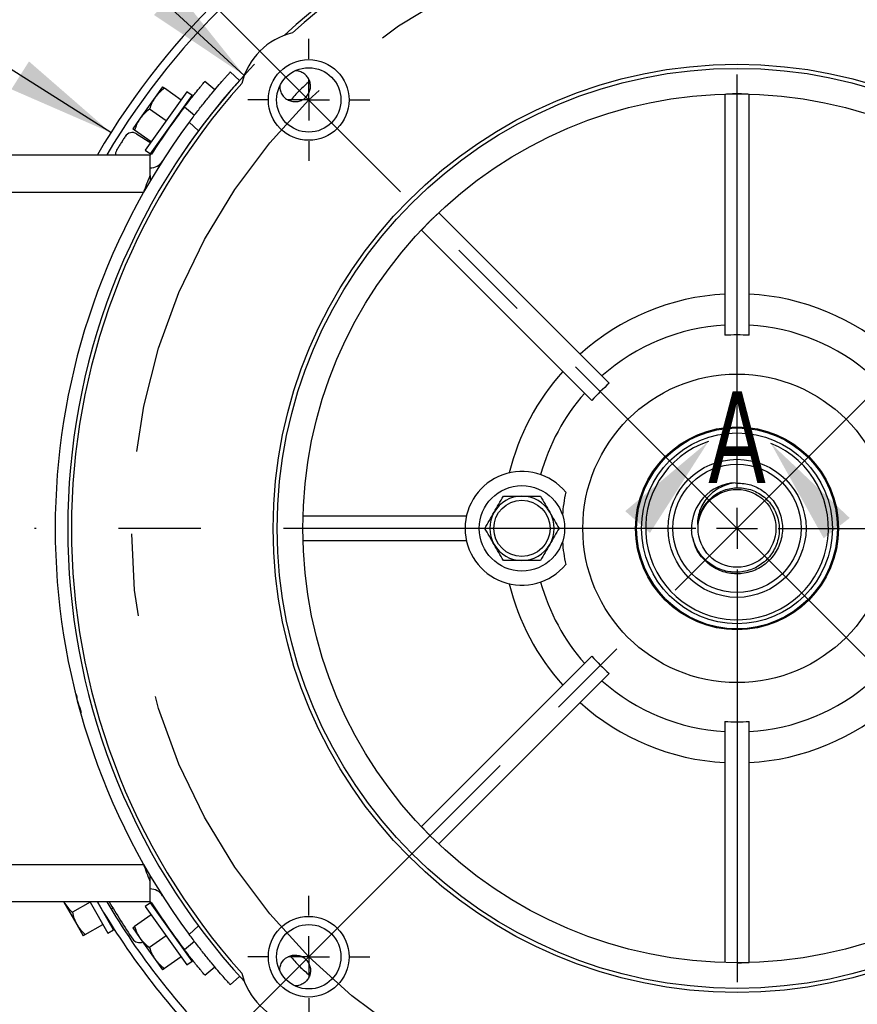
# Model space of a CAD drawing. Header units: inches. Extents: x 0 to 44, y 0 to 34.
# Tile 12 of 20: x 31.3 to 35.4, y 11.2 to 16. Entities that reach past the tile are written whole.
import ezdxf

# ---------------------------------------------------------------- set-up
doc = ezdxf.new("R2010")
doc.units = ezdxf.units.IN
doc.header["$LTSCALE"] = 4
doc.header["$MEASUREMENT"] = 0
doc.linetypes.add('CENTERX2', pattern=[0.8, 0.5, -0.1, 0.1, -0.1])
doc.layers.add('CENTER', color=40, linetype='CENTERX2')
doc.layers.add('DIMENSIONS', color=140, linetype='Continuous', lineweight=25)
doc.layers.add('TEXT', color=140, linetype='Continuous', lineweight=25)
doc.styles.add('SLDTEXTSTYLE0', font='TXT', dxfattribs={"width": 0.7})
doc.dimstyles.new('SLDDIMSTYLE0', dxfattribs={"dimtxt": 0.339844, "dimasz": 0.52, "dimexe": 0, "dimexo": 0.0625, "dimgap": 0.084961, "dimtad": 0, "dimtih": 1, "dimtoh": 1, "dimrnd": 1e-09, "dimzin": 12, "dimdsep": 46, "dimtxsty": 'SLDTEXTSTYLE0', "dimsah": 1, "dimcen": 0, "dimadec": 0, "dimazin": 3, "dimtfac": 1, "dimtofl": 0, "dimtmove": 0, "dimatfit": 3, "dimfxl": 0, "dimfrac": 2, "dimtolj": 1, "dimtzin": 12, "dimarcsym": 0})
doc.dimstyles.new('SLDDIMSTYLE1', dxfattribs={"dimtxt": 0.339844, "dimasz": 0.52, "dimexe": 0, "dimexo": 0.0625, "dimgap": 0.084961, "dimtad": 0, "dimtih": 1, "dimtoh": 1, "dimrnd": 1e-09, "dimzin": 12, "dimdsep": 46, "dimtxsty": 'SLDTEXTSTYLE0', "dimsah": 1, "dimcen": 0.09, "dimadec": 0, "dimazin": 3, "dimtfac": 1, "dimtofl": 0, "dimtmove": 0, "dimatfit": 3, "dimfxl": 0, "dimfrac": 2, "dimtolj": 1, "dimtzin": 12, "dimarcsym": 0})
doc.dimstyles.new('SLDDIMSTYLE2', dxfattribs={"dimtxt": 0.339844, "dimasz": 0.52, "dimexe": 0, "dimexo": 0.0625, "dimgap": 0.084961, "dimtad": 0, "dimtih": 1, "dimtoh": 1, "dimdec": 4, "dimlfac": 4, "dimzin": 12, "dimdsep": 46, "dimtxsty": 'SLDTEXTSTYLE0', "dimsah": 1, "dimcen": 0.09, "dimadec": 0, "dimazin": 3, "dimtfac": 1, "dimtdec": 0, "dimtofl": 0, "dimtmove": 0, "dimatfit": 3, "dimfxl": 0, "dimfrac": 2, "dimtolj": 1, "dimtzin": 12, "dimarcsym": 0})
doc.dimstyles.new('SLDDIMSTYLE5', dxfattribs={"dimtxt": 0.339844, "dimasz": 0.52, "dimexe": 0, "dimexo": 0.0625, "dimgap": 0.084961, "dimtad": 0, "dimtih": 1, "dimtoh": 1, "dimrnd": 1e-09, "dimzin": 12, "dimdsep": 46, "dimtxsty": 'SLDTEXTSTYLE0', "dimsah": 1, "dimcen": 0, "dimadec": 0, "dimazin": 3, "dimtfac": 1, "dimtofl": 0, "dimtmove": 0, "dimatfit": 3, "dimfxl": 0, "dimfrac": 2, "dimtolj": 1, "dimtzin": 12, "dimarcsym": 0})
doc.dimstyles.new('SLDDIMSTYLE6', dxfattribs={"dimtxt": 0.339844, "dimasz": 0.52, "dimexe": 0, "dimexo": 0.0625, "dimgap": 0.084961, "dimtad": 0, "dimtih": 1, "dimtoh": 1, "dimrnd": 1e-09, "dimzin": 4, "dimdsep": 46, "dimtxsty": 'SLDTEXTSTYLE0', "dimsah": 1, "dimcen": 0, "dimadec": 0, "dimazin": 1, "dimtfac": 1, "dimtofl": 0, "dimtmove": 0, "dimatfit": 3, "dimfxl": 0, "dimfrac": 2, "dimtolj": 1, "dimtzin": 12, "dimarcsym": 0})

# ---------------------------------------------------------------- blocks, each defined once
blk = doc.blocks.new('_D')
at = {"layer": 'DIMENSIONS'}
for p, q in [((39.5321, 15.4401), (39.418, 15.4401)), ((39.418, 15.4401), (39.418, 14.9)), ((40.8247, 15.4401), (40.9388, 15.4401)), ((40.9388, 15.4401), (40.9388, 14.9)), ((37.4938, 14.6565), (38.1789, 14.9466)), ((38.1789, 14.9466), (39.0539, 14.9466)), ((39.418, 14.9), (39.5321, 14.9)), ((40.9388, 14.9), (40.8247, 14.9))]:
    blk.add_line(p, q, dxfattribs=at)
blk.add_solid([(37.4938, 14.6565), (38.0039, 14.7856), (37.9415, 14.9329)], dxfattribs=at)
at = {"layer": 'DIMENSIONS', "char_height": 0.33333, "attachment_point": 1, "style": 'SLDTEXTSTYLE0'}
for s, insert in [('%%c', (39.4169, 15.9459)), ('5.88', (39.93, 15.9459)), ('149.2', (39.5321, 15.3297)), ('B.C.', (39.7089, 14.7135))]:
    blk.add_mtext(s, dxfattribs=dict(at, insert=insert))
blk = doc.blocks.new('_D_2')
at = {"layer": 'DIMENSIONS'}
blk.add_line((34.7888, 17.1183), (34.7888, 18.0299), dxfattribs=at)
for start, end in [(90, 106.4024), (118.8805, 135)]:
    blk.add_arc((34.7888, 13.5112), 4.0188, start, end, dxfattribs=at)
for points in [[(34.7888, 17.5299), (34.2648, 17.5763), (34.2751, 17.4167)], [(31.9471, 16.3529), (32.3905, 16.6361), (32.2849, 16.7562)]]:
    blk.add_solid(points, dxfattribs=at)
at = {"layer": 'DIMENSIONS', "insert": (32.8478, 17.3837), "char_height": 0.33333, "attachment_point": 1, "style": 'SLDTEXTSTYLE0'}
blk.add_mtext('45°', dxfattribs=at)
blk = doc.blocks.new('_D_6')
at = {"layer": 'DIMENSIONS'}
for p, q in [((35.1138, 17.2447), (37.0473, 17.2447)), ((37.2873, 17.2447), (41.7432, 17.2447)), ((41.2432, 17.2447), (41.2432, 14.2441)), ((40.5969, 13.6279), (40.4828, 13.6279)), ((40.4828, 13.6279), (40.4828, 13.0878)), ((41.8895, 13.6279), (42.0036, 13.6279)), ((42.0036, 13.6279), (42.0036, 13.0878)), ((40.4828, 13.0878), (40.5969, 13.0878)), ((42.0036, 13.0878), (41.8895, 13.0878)), ((41.2432, 10.0112), (41.2432, 13.0117)), ((38.2566, 10.0112), (41.7432, 10.0112))]:
    blk.add_line(p, q, dxfattribs=at)
for points in [[(41.2432, 17.2447), (41.1632, 16.7247), (41.3232, 16.7247)], [(41.2432, 10.0112), (41.3232, 10.5312), (41.1632, 10.5312)]]:
    blk.add_solid(points, dxfattribs=at)
at = {"layer": 'DIMENSIONS', "char_height": 0.33333, "attachment_point": 1, "style": 'SLDTEXTSTYLE0'}
for s, insert in [('7.23', (40.7383, 14.1337)), ('183.7', (40.5969, 13.5175))]:
    blk.add_mtext(s, dxfattribs=dict(at, insert=insert))
blk = doc.blocks.new('_D_9')
at = {"layer": 'DIMENSIONS'}
for p, q in [((29.4441, 18.1032), (29.4441, 19.9854)), ((34.7888, 17.1183), (34.7888, 19.9854)), ((29.4441, 19.4854), (31.0097, 19.4854)), ((31.4702, 19.4854), (31.356, 19.4854)), ((31.356, 19.4854), (31.356, 18.9453)), ((32.7628, 19.4854), (32.8769, 19.4854)), ((32.8769, 19.4854), (32.8769, 18.9453)), ((34.7888, 19.4854), (33.2232, 19.4854)), ((31.356, 18.9453), (31.4702, 18.9453)), ((32.8769, 18.9453), (32.7628, 18.9453)), ((29.4441, 16.7062), (29.4441, 17.8632)), ((29.4441, 15.3519), (29.4441, 16.4662))]:
    blk.add_line(p, q, dxfattribs=at)
for points in [[(29.4441, 19.4854), (29.9641, 19.4054), (29.9641, 19.5654)], [(34.7888, 19.4854), (34.2688, 19.5654), (34.2688, 19.4054)]]:
    blk.add_solid(points, dxfattribs=at)
at = {"layer": 'DIMENSIONS', "char_height": 0.33333, "attachment_point": 1, "style": 'SLDTEXTSTYLE0'}
for s, insert in [('5.34', (31.6115, 19.9912)), ('135.8', (31.4702, 19.375))]:
    blk.add_mtext(s, dxfattribs=dict(at, insert=insert))
blk = doc.blocks.new('_D_10')
at = {"layer": 'DIMENSIONS'}
for p, q in [((30.5762, 17.5011), (30.5762, 18.7393)), ((34.7888, 17.1183), (34.7888, 18.7393)), ((30.5762, 18.2393), (31.5758, 18.2393)), ((32.0362, 18.2393), (31.9221, 18.2393)), ((31.9221, 18.2393), (31.9221, 17.6992)), ((33.3288, 18.2393), (33.443, 18.2393)), ((33.443, 18.2393), (33.443, 17.6992)), ((34.7888, 18.2393), (33.7893, 18.2393)), ((31.9221, 17.6992), (32.0362, 17.6992)), ((33.443, 17.6992), (33.3288, 17.6992)), ((30.5762, 16.2922), (30.5762, 17.2611)), ((30.5762, 15.0809), (30.5762, 16.0522))]:
    blk.add_line(p, q, dxfattribs=at)
for points in [[(30.5762, 18.2393), (31.0962, 18.1593), (31.0962, 18.3193)], [(34.7888, 18.2393), (34.2688, 18.3193), (34.2688, 18.1593)]]:
    blk.add_solid(points, dxfattribs=at)
at = {"layer": 'DIMENSIONS', "char_height": 0.33333, "attachment_point": 1, "style": 'SLDTEXTSTYLE0'}
for s, insert in [('4.21', (32.1776, 18.7451)), ('107.0', (32.0362, 18.1289))]:
    blk.add_mtext(s, dxfattribs=dict(at, insert=insert))
blk = doc.blocks.new('_D_11')
at = {"layer": 'DIMENSIONS'}
for p, q in [((27.4, 16.5862), (27.2859, 16.5862)), ((27.2859, 16.5862), (27.2859, 16.0461)), ((28.6926, 16.5862), (28.8067, 16.5862)), ((28.8067, 16.5862), (28.8067, 16.0461)), ((29.9209, 16.5862), (28.9209, 16.5862)), ((31.7515, 15.4298), (29.9209, 16.5862)), ((27.2859, 16.0461), (27.4, 16.0461)), ((28.8067, 16.0461), (28.6926, 16.0461))]:
    blk.add_line(p, q, dxfattribs=at)
blk.add_solid([(31.7515, 15.4298), (31.3546, 15.7751), (31.2692, 15.6399)], dxfattribs=at)
at = {"layer": 'DIMENSIONS', "char_height": 0.33333, "attachment_point": 1, "style": 'SLDTEXTSTYLE0'}
for s, insert in [('%%c', (27.2848, 17.092)), ('7.19', (27.7979, 17.092)), ('182.5', (27.4, 16.4758))]:
    blk.add_mtext(s, dxfattribs=dict(at, insert=insert))
blk = doc.blocks.new('_D_14')
at = {"layer": 'DIMENSIONS'}
for p, q in [((35.9977, 15.4088), (37.8249, 18.2768)), ((37.8249, 18.2768), (38.8249, 18.2768)), ((39.0531, 18.2768), (38.939, 18.2768)), ((38.939, 18.2768), (38.939, 17.7367)), ((40.3457, 18.2768), (40.4598, 18.2768)), ((40.4598, 18.2768), (40.4598, 17.7367)), ((38.939, 17.7367), (39.0531, 17.7367)), ((40.4598, 17.7367), (40.3457, 17.7367))]:
    blk.add_line(p, q, dxfattribs=at)
blk.add_solid([(35.9977, 15.4088), (36.3446, 15.8044), (36.2097, 15.8904)], dxfattribs=at)
at = {"layer": 'DIMENSIONS', "char_height": 0.33333, "attachment_point": 1, "style": 'SLDTEXTSTYLE0'}
for s, insert in [('%%c', (38.9379, 18.7826)), ('4.50', (39.451, 18.7826)), ('114.3', (39.0531, 18.1664))]:
    blk.add_mtext(s, dxfattribs=dict(at, insert=insert))
blk = doc.blocks.new('_D_15')
at = {"layer": 'DIMENSIONS'}
for p, q in [((34.7888, 17.1183), (34.7888, 19.9854)), ((38.3814, 18.3968), (38.3814, 19.9854)), ((34.7888, 19.4854), (35.6197, 19.4854)), ((36.0802, 19.4854), (35.966, 19.4854)), ((35.966, 19.4854), (35.966, 18.9453)), ((37.09, 19.4854), (37.2042, 19.4854)), ((37.2042, 19.4854), (37.2042, 18.9453)), ((38.3814, 19.4854), (37.5505, 19.4854)), ((35.966, 18.9453), (36.0802, 18.9453)), ((37.2042, 18.9453), (37.09, 18.9453)), ((38.3814, 17.3647), (38.3814, 18.1568)), ((38.3814, 16.8625), (38.3814, 17.1247)), ((38.3814, 15.0666), (38.3814, 16.6225)), ((38.3814, 13.7112), (38.3814, 14.8266))]:
    blk.add_line(p, q, dxfattribs=at)
for points in [[(34.7888, 19.4854), (35.3088, 19.4054), (35.3088, 19.5654)], [(38.3814, 19.4854), (37.8614, 19.5654), (37.8614, 19.4054)]]:
    blk.add_solid(points, dxfattribs=at)
at = {"layer": 'DIMENSIONS', "char_height": 0.33333, "attachment_point": 1, "style": 'SLDTEXTSTYLE0'}
for s, insert in [('3.59', (36.0802, 19.9912)), ('91.3', (36.0802, 19.375))]:
    blk.add_mtext(s, dxfattribs=dict(at, insert=insert))
blk = doc.blocks.new('_D_16')
at = {"layer": 'DIMENSIONS'}
for p, q in [((27.4, 17.9832), (27.2859, 17.9832)), ((27.2859, 17.9832), (27.2859, 17.4431)), ((28.6926, 17.9832), (28.8067, 17.9832)), ((28.8067, 17.9832), (28.8067, 17.4431)), ((29.9209, 17.9832), (28.9209, 17.9832)), ((32.3982, 15.7073), (29.9209, 17.9832)), ((27.2859, 17.4431), (27.4, 17.4431)), ((28.8067, 17.4431), (28.6926, 17.4431))]:
    blk.add_line(p, q, dxfattribs=at)
blk.add_arc((34.7888, 13.5112), 3.2462, 136.1245, 146.1837, dxfattribs=at)
blk.add_solid([(32.3982, 15.7073), (32.0694, 16.118), (31.9612, 16.0002)], dxfattribs=at)
at = {"layer": 'DIMENSIONS', "char_height": 0.33333, "attachment_point": 1, "style": 'SLDTEXTSTYLE0'}
for s, insert in [('%%c', (27.2848, 18.489)), ('6.49', (27.7979, 18.489)), ('164.9', (27.4, 17.8728))]:
    blk.add_mtext(s, dxfattribs=dict(at, insert=insert))
blk = doc.blocks.new('SW_CENTERMARKSYMBOL_3')
at = {"layer": 'CENTER', "color": 0}
for p, q in [((0, 0.2), (0, 0.2956)), ((0, 0), (0, 0.1)), ((-0.2, 0), (-0.2956, 0)), ((0, 0), (-0.1, 0)), ((0, 0), (0, -0.1)), ((0, 0), (0.1, 0)), ((0.2, 0), (0.2956, 0)), ((0, -0.2), (0, -0.2956))]:
    blk.add_line(p, q, dxfattribs=at)
blk = doc.blocks.new('SW_CENTERMARKSYMBOL_6')
at = {"layer": 'CENTER', "color": 0}
for p, q in [((0, 0.2), (0, 0.2956)), ((0, 0), (0, 0.1)), ((-0.2, 0), (-0.2956, 0)), ((0, 0), (-0.1, 0)), ((0, 0), (0, -0.1)), ((0, 0), (0.1, 0)), ((0.2, 0), (0.2956, 0)), ((0, -0.2), (0, -0.2956))]:
    blk.add_line(p, q, dxfattribs=at)
blk = doc.blocks.new('SW_CENTERMARKSYMBOL_7')
at = {"layer": 'CENTER', "color": 0}
for p, q in [((0, 0.2), (0, 3.4071)), ((0, 0), (0, 0.1)), ((-0.2, 0), (-3.4071, 0)), ((0, 0), (-0.1, 0)), ((0, 0), (0, -0.1)), ((0, 0), (0.1, 0)), ((0.2, 0), (3.4071, 0)), ((0, -0.2), (0, -3.4071))]:
    blk.add_line(p, q, dxfattribs=at)

msp = doc.modelspace()

# ---------------------------------------------------------------- linework, layer by layer
for p, q in [((32.331189, 15.724051), (32.376427, 15.683319)), ((32.255458, 15.636932), (32.207204, 15.677422)), ((32.121005, 15.62785), (31.91892, 15.344538)), ((32.002998, 15.651836), (31.966704, 15.600954)), ((32.092551, 15.587959), (32.012087, 15.645353)), ((32.146243, 15.609848), (32.121005, 15.62785)), ((34.729779, 15.615352), (34.729779, 14.447352)), ((34.847889, 14.447352), (34.847889, 15.615352)), ((31.966704, 15.600954), (31.894116, 15.499189)), ((31.944158, 15.326536), (32.146243, 15.609848)), ((32.019963, 15.486194), (31.939499, 15.543588)), ((32.09363, 15.53437), (32.092818, 15.53495)), ((32.108797, 15.554419), (32.157106, 15.513883)), ((31.894116, 15.499189), (31.857822, 15.448307)), ((32.131611, 15.479931), (32.177059, 15.439009)), ((31.947375, 15.38443), (31.866911, 15.441824)), ((31.875914, 15.424221), (31.944976, 15.381066)), ((31.997583, 15.401435), (31.998395, 15.400855)), ((31.91892, 15.344538), (31.944158, 15.326536)), ((31.971314, 15.364608), (31.973351, 15.363335)), ((29.721905, 15.322201), (31.942115, 15.322201)), ((31.942115, 15.222727), (31.942115, 15.322201)), ((31.942115, 15.222727), (31.942115, 15.194334)), ((31.943334, 15.196394), (31.942115, 15.197156)), ((29.721905, 15.141099), (31.911304, 15.141099)), ((34.168617, 14.214911), (33.342716, 15.040812)), ((33.2592, 14.957295), (34.0851, 14.131395)), ((33.476338, 13.570233), (32.68466, 13.570233)), ((32.68466, 13.452123), (33.476338, 13.452123)), ((34.0851, 12.890961), (33.2592, 12.06506)), ((33.342716, 11.981544), (34.168617, 12.807444)), ((31.586761, 12.693004), (31.586761, 12.682289)), ((31.591962, 12.664518), (31.593297, 12.664518)), ((34.729779, 12.575003), (34.729779, 11.407004)), ((34.847889, 11.407004), (34.847889, 12.575003)), ((29.721905, 11.881256), (31.911304, 11.881256)), ((31.942115, 11.799629), (31.942115, 11.828021)), ((31.942115, 11.700154), (31.942115, 11.799629)), ((31.942115, 11.700154), (29.721905, 11.700154)), ((31.524261, 11.698544), (31.586761, 11.590291)), ((31.650774, 11.699418), (31.56518, 11.65)), ((31.650774, 11.699418), (31.737774, 11.548729)), ((31.76462, 11.564229), (31.686144, 11.700154)), ((31.753535, 11.664062), (31.762062, 11.668984)), ((31.944158, 11.695819), (31.91892, 11.677817)), ((31.91892, 11.677817), (32.121005, 11.394505)), ((32.146243, 11.412507), (31.944158, 11.695819)), ((31.71862, 11.643904), (31.719431, 11.644372)), ((31.947375, 11.637926), (31.866911, 11.580532)), ((31.998395, 11.6215), (31.997583, 11.62092)), ((31.586761, 11.590291), (31.618011, 11.536165)), ((31.62768, 11.541747), (31.713274, 11.591165)), ((31.737774, 11.548729), (31.76462, 11.564229)), ((31.857822, 11.574048), (31.894116, 11.523166)), ((32.131611, 11.542425), (32.177059, 11.583346)), ((31.894116, 11.523166), (31.966704, 11.421402)), ((32.019963, 11.536161), (31.939499, 11.478767)), ((32.157106, 11.508472), (32.108797, 11.467936)), ((32.092818, 11.487405), (32.09363, 11.487985)), ((31.966704, 11.421402), (32.002998, 11.370519)), ((32.092551, 11.434397), (32.012087, 11.377003)), ((32.121005, 11.394505), (32.146243, 11.412507)), ((32.207204, 11.344933), (32.255458, 11.385423)), ((32.331189, 11.298305), (32.376427, 11.339037))]:
    msp.add_line(p, q)
for centre, radius in [((32.711638, 15.588373), 0.19562), ((34.788834, 13.511178), 2.25), ((32.711638, 15.588373), 0.15625), ((34.788834, 13.511178), 2.230315), ((34.788834, 13.511178), 2.106299), ((34.788834, 13.511178), 0.748031), ((34.788834, 13.511178), 0.492126), ((34.788834, 13.511178), 0.4873), ((34.788834, 13.511178), 0.462598), ((34.788834, 13.511178), 0.334646), ((34.788834, 13.511178), 0.311024), ((33.745527, 13.511178), 0.207), ((34.788834, 13.511178), 0.188976), ((33.745527, 13.511178), 0.1365), ((32.711638, 11.433982), 0.19562), ((32.711638, 11.433982), 0.15625)]:
    msp.add_circle(centre, radius)
for centre, radius, start, end in [((34.788834, 13.511178), 3.59252, 314.586991, 149.727737), ((34.788834, 13.511178), 3.55315, 314.645276, 149.356465), ((34.788834, 13.511178), 3.246214, 47.401057, 132.598943), ((34.788834, 13.511178), 3.228346, 48.083089, 131.916911), ((32.711638, 15.588373), 0.334646, 103.744301, 166.255699), ((34.788834, 13.511178), 3.246214, 137.401057, 222.598943), ((34.788834, 13.511178), 3.228346, 138.083089, 221.916911), ((34.788834, 13.511178), 3.370079, 142.678348, 147.416166), ((34.788834, 13.511178), 3.307087, 143.465024, 216.534976), ((31.942115, 15.330599), 0.008398, 270, 327.416166), ((31.942115, 15.330599), 0.07139, 270, 327.416166), ((34.788834, 13.511178), 1.136946, 92.977391, 132.022609), ((34.788834, 13.511178), 1.136946, 47.977391, 87.022609), ((34.788834, 13.511178), 0.987393, 93.428858, 131.571142), ((34.788834, 13.511178), 0.987393, 48.428858, 86.571142), ((34.788834, 13.511178), 1.136946, 137.977391, 166.332053), ((34.788834, 13.511178), 0.987393, 138.428858, 164.720974), ((33.745527, 13.511178), 0.275591, 39.569766, 320.430234), ((34.788834, 13.511178), 0.220472, 92.249922, 182.228557), ((33.745527, 13.511178), 0.156, 90, 150), ((33.745527, 13.511178), 0.156, 30, 90), ((34.788834, 13.511178), 0.849213, 168.069331, 175.619495), ((34.788834, 13.511178), 0.193409, 129.287764, 174.287764), ((33.745527, 13.511178), 0.156, 150, 210), ((33.745527, 13.511178), 0.156, 330, 30), ((33.745527, 13.511178), 0.156, 210, 270), ((33.745527, 13.511178), 0.156, 270, 330), ((34.788834, 13.511178), 0.849213, 184.380505, 191.930669), ((34.788834, 13.511178), 1.136946, 193.667947, 222.022609), ((34.788834, 13.511178), 0.987393, 195.279026, 221.571142), ((34.788834, 13.511178), 0.987393, 228.428858, 266.571142), ((34.788834, 13.511178), 0.987393, 273.428858, 311.571142), ((34.048039, 13.419994), 2.568366, 197.106372, 198.194785), ((34.788834, 13.511178), 1.136946, 227.977391, 267.022609), ((34.788834, 13.511178), 1.136946, 272.977391, 312.022609), ((31.942115, 11.691756), 0.07139, 32.583834, 90), ((34.788834, 13.511178), 3.59252, 210.272263, 225.413009), ((34.788834, 13.511178), 3.55315, 210.634869, 225.359085), ((34.788834, 13.511178), 3.543307, 210.737869, 214.188252), ((31.942115, 11.691756), 0.008398, 32.583834, 90), ((34.788834, 13.511178), 3.370079, 212.583834, 217.321652), ((31.890392, 11.542267), 0.03937, 214.188252, 293.686678), ((32.711638, 11.433982), 0.334646, 193.744301, 256.255699)]:
    msp.add_arc(centre, radius, start, end)
for centre, major_axis, start_param, end_param in [((34.788834, 13.29973), (0, 1.149194), 6.23088055, 6.33549006), ((34.93835, 13.361662), (-0.812603, 0.812603), 6.23088055, 6.33549006), ((34.93835, 13.660694), (0.812603, 0.812603), 3.0892879, 3.19389741), ((34.788834, 13.722625), (0, 1.149194), 3.0892879, 3.19389741)]:
    msp.add_ellipse(centre, major_axis=major_axis, ratio=0.9829269, start_param=start_param, end_param=end_param)
for points, knots in [([(32.131611, 15.479931), (32.144002, 15.496654), (32.156344, 15.512984), (32.174775, 15.536918), (32.180905, 15.544802), (32.193129, 15.560382), (32.199241, 15.568098), (32.217115, 15.590468), (32.228549, 15.604515), (32.250388, 15.630944), (32.260834, 15.643372), (32.279696, 15.665537), (32.288235, 15.675423), (32.299607, 15.688471), (32.303148, 15.69251), (32.309582, 15.699821), (32.315413, 15.706413), (32.320038, 15.711604), (32.324044, 15.716091), (32.325744, 15.717988), (32.329821, 15.722533), (32.331189, 15.724051), (32.331189, 15.724051)], [0, 0, 0, 0, 0.125, 0.125, 0.1875, 0.1875, 0.25, 0.25, 0.375, 0.375, 0.5, 0.5, 0.625, 0.625, 0.6875, 0.6875, 0.75, 0.8125, 0.8125, 0.875, 0.875, 1, 1, 1, 1]), ([(32.570495, 15.655401), (32.570427, 15.647393), (32.571619, 15.639688), (32.576291, 15.624877), (32.579719, 15.618014), (32.588366, 15.605683), (32.593646, 15.600194), (32.605151, 15.591261), (32.611466, 15.587698), (32.624882, 15.582486), (32.631775, 15.580905), (32.645831, 15.579689), (32.652904, 15.580086), (32.666589, 15.582793), (32.673329, 15.585119), (32.682966, 15.590135), (32.686134, 15.592078), (32.692334, 15.596592), (32.695451, 15.59924), (32.701218, 15.60506), (32.703814, 15.608168), (32.708268, 15.614396), (32.710165, 15.617546), (32.71507, 15.627142), (32.717354, 15.633883), (32.719976, 15.647608), (32.720321, 15.654707), (32.719022, 15.668675), (32.717409, 15.675531), (32.71214, 15.688883), (32.708547, 15.69518), (32.699566, 15.706629), (32.694088, 15.711838), (32.684939, 15.718216), (32.681717, 15.720126), (32.674913, 15.723483), (32.671299, 15.724936), (32.660274, 15.728396), (32.652607, 15.729584), (32.64461, 15.729516)], [0, 0, 0, 0, 0.0625, 0.0625, 0.125, 0.125, 0.1875, 0.1875, 0.25, 0.25, 0.3125, 0.3125, 0.375, 0.375, 0.4375, 0.4375, 0.46875, 0.46875, 0.5, 0.5, 0.53125, 0.53125, 0.5625, 0.5625, 0.625, 0.625, 0.6875, 0.6875, 0.75, 0.75, 0.8125, 0.8125, 0.875, 0.875, 0.90625, 0.90625, 0.9375, 0.9375, 1, 1, 1, 1]), ([(32.108797, 15.554419), (32.115103, 15.56269), (32.121341, 15.570793), (32.133686, 15.586683), (32.139857, 15.59455), (32.151687, 15.609506), (32.157331, 15.616574), (32.168059, 15.629915), (32.173166, 15.636211), (32.182354, 15.64747), (32.186495, 15.652509), (32.19383, 15.661392), (32.19696, 15.665159), (32.201994, 15.671202), (32.203937, 15.673524), (32.206547, 15.676641), (32.207204, 15.677422), (32.207204, 15.677422)], [0, 0, 0, 0, 0.125, 0.125, 0.25, 0.25, 0.375, 0.375, 0.5, 0.5, 0.625, 0.625, 0.75, 0.75, 0.875, 0.875, 1, 1, 1, 1]), ([(32.715242, 15.678174), (32.698466, 15.663815), (32.664863, 15.635053), (32.636103, 15.601447), (32.621701, 15.584618)], [0, 0, 0, 0, 0.49923245, 1, 1, 1, 1]), ([(34.788834, 15.617477), (34.783909, 15.617452), (34.77406, 15.617401), (34.759291, 15.616983), (34.744527, 15.616338), (34.734696, 15.615681), (34.729779, 15.615352)], [0, 0, 0, 0, 0.24993364, 0.49985322, 0.74984621, 1, 1, 1, 1]), ([(34.847889, 15.615352), (34.842972, 15.615681), (34.833141, 15.616338), (34.818376, 15.616983), (34.803607, 15.617401), (34.793758, 15.617452), (34.788834, 15.617477)], [0, 0, 0, 0, 0.25015379, 0.50014678, 0.75006636, 1, 1, 1, 1]), ([(31.875914, 15.424221), (31.871539, 15.426955), (31.866713, 15.428783), (31.856617, 15.430502), (31.85141, 15.43036), (31.836493, 15.427007), (31.827495, 15.420756), (31.821928, 15.412068)], [0, 0, 0, 0, 0.25, 0.25, 0.5, 0.5, 1, 1, 1, 1]), ([(31.821928, 15.412068), (31.821872, 15.41198), (31.818263, 15.406347), (31.811121, 15.395128), (31.80411, 15.383978), (31.800633, 15.378413), (31.797155, 15.372848), (31.790207, 15.361659), (31.783255, 15.350322), (31.779774, 15.344609), (31.779719, 15.344519)], [0.8810971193, 0.8810971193, 0.8810971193, 0.8810971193, 0.8814126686, 0.9011772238, 0.920941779, 0.920941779, 0.920941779, 0.9407063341, 0.9604708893, 0.960786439, 0.960786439, 0.960786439, 0.960786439]), ([(31.779719, 15.344519), (31.777678, 15.340511), (31.774088, 15.33346), (31.774319, 15.325596), (31.774419, 15.322201)], [0, 0, 0, 0, 0.56840748, 1, 1, 1, 1]), ([(31.911304, 15.141099), (31.916543, 15.155281), (31.921743, 15.169193), (31.932055, 15.196501), (31.937194, 15.209964), (31.942115, 15.222727)], [0, 0, 0, 0, 0.5, 0.5, 1, 1, 1, 1]), ([(33.342716, 15.040812), (33.339007, 15.037567), (33.33159, 15.031081), (33.320694, 15.021097), (33.309955, 15.010949), (33.302955, 15.00402), (33.299455, 15.000556)], [0, 0, 0, 0, 0.25015379, 0.50014678, 0.75006636, 1, 1, 1, 1]), ([(33.299455, 15.000556), (33.295991, 14.997056), (33.289063, 14.990056), (33.278914, 14.979318), (33.268931, 14.968421), (33.262444, 14.961005), (33.2592, 14.957295)], [0, 0, 0, 0, 0.24993364, 0.49985322, 0.74984621, 1, 1, 1, 1]), ([(34.666364, 13.660872), (34.6752, 13.668487), (34.684581, 13.6752), (34.704385, 13.686896), (34.714866, 13.6919), (34.736674, 13.699993), (34.74779, 13.703017), (34.770435, 13.707085), (34.782064, 13.708122), (34.80527, 13.708122), (34.816741, 13.707113), (34.839428, 13.703125), (34.85075, 13.700101), (34.872505, 13.692187), (34.882931, 13.687327), (34.902894, 13.675824), (34.912514, 13.669103), (34.930235, 13.654249), (34.938374, 13.646119), (34.953257, 13.628504), (34.96004, 13.618921), (34.971715, 13.598995), (34.976663, 13.588615), (34.984783, 13.567022), (34.98796, 13.555728), (34.99229, 13.532972), (34.993479, 13.521427), (34.993865, 13.498131), (34.993078, 13.486624), (34.989617, 13.463878), (34.98693, 13.4526), (34.979633, 13.430494), (34.975105, 13.41989), (34.96435, 13.39955), (34.958088, 13.389768), (34.943933, 13.371311), (34.936167, 13.362796), (34.919341, 13.347113), (34.910237, 13.339919), (34.89085, 13.327062), (34.88075, 13.321512), (34.859767, 13.31211), (34.848853, 13.308249), (34.826331, 13.302337), (34.814976, 13.300347), (34.780639, 13.297167), (34.757077, 13.298847), (34.723511, 13.306769), (34.712538, 13.310301), (34.691037, 13.319216), (34.680738, 13.324511), (34.661197, 13.336616), (34.651923, 13.343439), (34.634398, 13.358677), (34.626264, 13.367005), (34.611524, 13.384667), (34.604865, 13.394055), (34.593, 13.413968), (34.587843, 13.424448), (34.579342, 13.445829), (34.575946, 13.456812), (34.570888, 13.479373), (34.569238, 13.49097), (34.568528, 13.502604)], [0, 0, 0, 0, 0.03125, 0.03125, 0.0625, 0.0625, 0.09375, 0.09375, 0.125, 0.125, 0.15625, 0.15625, 0.1875, 0.1875, 0.21875, 0.21875, 0.25, 0.25, 0.28125, 0.28125, 0.3125, 0.3125, 0.34375, 0.34375, 0.375, 0.375, 0.40625, 0.40625, 0.4375, 0.4375, 0.46875, 0.46875, 0.5, 0.5, 0.53125, 0.53125, 0.5625, 0.5625, 0.59375, 0.59375, 0.625, 0.625, 0.65625, 0.65625, 0.6875, 0.6875, 0.75, 0.75, 0.78125, 0.78125, 0.8125, 0.8125, 0.84375, 0.84375, 0.875, 0.875, 0.90625, 0.90625, 0.9375, 0.9375, 0.96875, 0.96875, 1, 1, 1, 1]), ([(34.780178, 13.73148), (34.80294, 13.730331), (34.848463, 13.728031), (34.913236, 13.697603), (34.967071, 13.648083), (35.002327, 13.581233), (35.013487, 13.506591), (34.999285, 13.432436), (34.96133, 13.367181), (34.903901, 13.318175), (34.833471, 13.290955), (34.758065, 13.288611), (34.685869, 13.311329), (34.626305, 13.356843), (34.586988, 13.411067), (34.579119, 13.450603), (34.576104, 13.465755)], [0, 0, 0, 0, 0.06806358, 0.13612694, 0.21046674, 0.28479885, 0.35913709, 0.43346966, 0.50780275, 0.58213975, 0.65647199, 0.73081161, 0.80514368, 0.87948212, 0.95381474, 1, 1, 1, 1]), ([(34.78018, 13.731472), (34.767759, 13.729958), (34.755647, 13.727382), (34.732018, 13.720182), (34.720421, 13.715516), (34.698231, 13.704225), (34.687752, 13.697678), (34.668, 13.682818), (34.658648, 13.67441), (34.641735, 13.656281), (34.634149, 13.646569), (34.620869, 13.625762), (34.615112, 13.614551), (34.605925, 13.591554), (34.602442, 13.579735), (34.597693, 13.555455), (34.596439, 13.542938), (34.596385, 13.530428)], [0, 0, 0, 0, 0.125, 0.125, 0.25, 0.25, 0.375, 0.375, 0.5, 0.5, 0.625, 0.625, 0.75, 0.75, 0.875, 0.875, 1, 1, 1, 1]), ([(33.2592, 12.06506), (33.262444, 12.061351), (33.268931, 12.053934), (33.278914, 12.043038), (33.289063, 12.032299), (33.295991, 12.025299), (33.299455, 12.021799)], [0, 0, 0, 0, 0.25015379, 0.50014678, 0.75006636, 1, 1, 1, 1]), ([(31.942115, 11.799629), (31.937193, 11.812393), (31.932147, 11.825612), (31.921838, 11.852911), (31.916543, 11.867074), (31.911304, 11.881256)], [0, 0, 0, 0, 0.5, 0.5, 1, 1, 1, 1]), ([(32.331189, 11.298305), (32.331189, 11.298305), (32.329821, 11.299822), (32.325812, 11.304291), (32.324147, 11.306149), (32.320151, 11.310624), (32.317808, 11.313254), (32.309933, 11.322128), (32.303528, 11.329387), (32.288498, 11.346629), (32.279795, 11.356704), (32.260946, 11.378851), (32.250733, 11.390997), (32.234269, 11.410917), (32.228591, 11.41784), (32.217112, 11.431958), (32.205448, 11.446423), (32.193437, 11.461584), (32.181257, 11.477102), (32.175054, 11.485077), (32.156416, 11.509276), (32.144002, 11.5257), (32.131611, 11.542425)], [0, 0, 0, 0, 0.125, 0.125, 0.1875, 0.1875, 0.25, 0.25, 0.375, 0.375, 0.5, 0.5, 0.625, 0.625, 0.6875, 0.6875, 0.75, 0.8125, 0.8125, 0.875, 0.875, 1, 1, 1, 1]), ([(32.207204, 11.344933), (32.207204, 11.344933), (32.206548, 11.345714), (32.203981, 11.348778), (32.202039, 11.351099), (32.196983, 11.357168), (32.193895, 11.360886), (32.186623, 11.369692), (32.182401, 11.374827), (32.17322, 11.386078), (32.168228, 11.392232), (32.157445, 11.405638), (32.151728, 11.412799), (32.139977, 11.427652), (32.133863, 11.435445), (32.121378, 11.451514), (32.115103, 11.459665), (32.108797, 11.467936)], [0, 0, 0, 0, 0.125, 0.125, 0.25, 0.25, 0.375, 0.375, 0.5, 0.5, 0.625, 0.625, 0.75, 0.75, 0.875, 0.875, 1, 1, 1, 1]), ([(32.570495, 11.366954), (32.570427, 11.374954), (32.571616, 11.382651), (32.576278, 11.397447), (32.579699, 11.404305), (32.592644, 11.422789), (32.604808, 11.432049), (32.62471, 11.439813), (32.631742, 11.441441), (32.645717, 11.442663), (32.652735, 11.442292), (32.666544, 11.439581), (32.67313, 11.43731), (32.682708, 11.432369), (32.685884, 11.430439), (32.692096, 11.425955), (32.695209, 11.423337), (32.701082, 11.417453), (32.703679, 11.414356), (32.708147, 11.408148), (32.710047, 11.405018), (32.71503, 11.395335), (32.717282, 11.388719), (32.719951, 11.375004), (32.720318, 11.367894), (32.719072, 11.353958), (32.71744, 11.346946), (32.71223, 11.333658), (32.708699, 11.327403), (32.699665, 11.315821), (32.694283, 11.31068), (32.682055, 11.302102), (32.675089, 11.298626), (32.660471, 11.294003), (32.652612, 11.292771), (32.64461, 11.292839)], [0, 0, 0, 0, 0.0625, 0.0625, 0.125, 0.125, 0.25, 0.25, 0.3125, 0.3125, 0.375, 0.375, 0.4375, 0.4375, 0.46875, 0.46875, 0.5, 0.5, 0.53125, 0.53125, 0.5625, 0.5625, 0.625, 0.625, 0.6875, 0.6875, 0.75, 0.75, 0.8125, 0.8125, 0.875, 0.875, 0.9375, 0.9375, 1, 1, 1, 1]), ([(32.621922, 11.437492), (32.636255, 11.420749), (32.665062, 11.3871), (32.698719, 11.358301), (32.715631, 11.343831)], [0, 0, 0, 0, 0.49755017, 1, 1, 1, 1]), ([(34.788834, 11.404878), (34.793758, 11.404904), (34.803607, 11.404954), (34.818376, 11.405372), (34.833141, 11.406017), (34.842972, 11.406675), (34.847889, 11.407004)], [0, 0, 0, 0, 0.24993364, 0.49985322, 0.74984621, 1, 1, 1, 1])]:
    msp.add_open_spline(points, degree=3, knots=knots)
for points in [[(32.012087, 15.645353), (31.994688, 15.632681), (31.979091, 15.61832), (31.966704, 15.600954)], [(32.002998, 15.651836), (32.002998, 15.651836), (32.006546, 15.649305), (32.012087, 15.645353)], [(31.966704, 15.600954), (31.954316, 15.583587), (31.945816, 15.564165), (31.939499, 15.543588)], [(31.939499, 15.543588), (31.9221, 15.530917), (31.906504, 15.516556), (31.894116, 15.499189)], [(31.894116, 15.499189), (31.881729, 15.481823), (31.873228, 15.462401), (31.866911, 15.441824)], [(31.866911, 15.441824), (31.86137, 15.445776), (31.857822, 15.448307), (31.857822, 15.448307)], [(33.610427, 13.589178), (33.625797, 13.6158), (33.640747, 13.641693), (33.65546, 13.667178)], [(33.65546, 13.667178), (33.684887, 13.667178), (33.714786, 13.667178), (33.745527, 13.667178)], [(33.745527, 13.667178), (33.776267, 13.667178), (33.806167, 13.667178), (33.835593, 13.667178)], [(33.835593, 13.667178), (33.850307, 13.641693), (33.865256, 13.6158), (33.880627, 13.589178)], [(33.565393, 13.511178), (33.580107, 13.536662), (33.595056, 13.562555), (33.610427, 13.589178)], [(33.880627, 13.589178), (33.895997, 13.562555), (33.910947, 13.536662), (33.92566, 13.511178)], [(33.610427, 13.433178), (33.595056, 13.4598), (33.580107, 13.485693), (33.565393, 13.511178)], [(33.92566, 13.511178), (33.910947, 13.485693), (33.895997, 13.4598), (33.880627, 13.433178)], [(33.65546, 13.355178), (33.640747, 13.380662), (33.625797, 13.406555), (33.610427, 13.433178)], [(33.880627, 13.433178), (33.865256, 13.406555), (33.850307, 13.380662), (33.835593, 13.355178)], [(33.745527, 13.355178), (33.714786, 13.355178), (33.684887, 13.355178), (33.65546, 13.355178)], [(33.835593, 13.355178), (33.806167, 13.355178), (33.776267, 13.355178), (33.745527, 13.355178)], [(31.576903, 12.723573), (31.580189, 12.713266), (31.583475, 12.70296), (31.586761, 12.693004)], [(31.586761, 12.682289), (31.58894, 12.676147), (31.591118, 12.670196), (31.593297, 12.664518)], [(31.524261, 11.698544), (31.534927, 11.68007), (31.549075, 11.664281), (31.56518, 11.65)], [(31.56518, 11.65), (31.569495, 11.628912), (31.576095, 11.608765), (31.586761, 11.590291)], [(31.586761, 11.590291), (31.597427, 11.571817), (31.611575, 11.556028), (31.62768, 11.541747)], [(31.857822, 11.574048), (31.857822, 11.574048), (31.86137, 11.576579), (31.866911, 11.580532)], [(31.866911, 11.580532), (31.873228, 11.559955), (31.881729, 11.540533), (31.894116, 11.523166)], [(31.62768, 11.541747), (31.621785, 11.538344), (31.618011, 11.536165), (31.618011, 11.536165)], [(31.894116, 11.523166), (31.906504, 11.505799), (31.9221, 11.491439), (31.939499, 11.478767)], [(31.939499, 11.478767), (31.945816, 11.45819), (31.954316, 11.438768), (31.966704, 11.421402)], [(31.966704, 11.421402), (31.979091, 11.404035), (31.994688, 11.389674), (32.012087, 11.377003)], [(32.012087, 11.377003), (32.006546, 11.37305), (32.002998, 11.370519), (32.002998, 11.370519)]]:
    msp.add_open_spline(points, degree=3)
at = {"layer": 'CENTER'}
for p, q in [((31.742711, 16.557301), (37.834957, 10.465055)), ((32.225572, 10.947916), (37.352096, 16.07444))]:
    msp.add_line(p, q, dxfattribs=at)
msp.add_circle((34.788834, 13.511178), 2.9375, dxfattribs=at)
at = {"layer": 'TEXT'}
msp.add_arc((34.788834, 13.511178), 0.443312, 108.248134, 68.2427, dxfattribs=at)
for points in [[(34.650018, 13.932195), (34.24636, 13.594764), (34.36645, 13.489037)], [(34.953159, 13.922909), (35.20907, 13.463225), (35.335407, 13.561403)]]:
    msp.add_solid(points, dxfattribs=at)

# ---------------------------------------------------------------- block references
at = {"layer": 'CENTER'}
for name, p in [('SW_CENTERMARKSYMBOL_7', (34.788834, 13.511178)), ('SW_CENTERMARKSYMBOL_3', (32.711638, 15.588373)), ('SW_CENTERMARKSYMBOL_6', (32.711638, 11.433982))]:
    msp.add_blockref(name, p, dxfattribs=at)

# ---------------------------------------------------------------- texts
at = {"layer": 'TEXT', "insert": (34.650018, 14.176067), "char_height": 0.444444, "attachment_point": 1, "style": 'SLDTEXTSTYLE0'}
msp.add_mtext('A', dxfattribs=at)

# ---------------------------------------------------------------- dimensions: what is measured, and where the dimension line sits
at = {"layer": 'DIMENSIONS'}
for base, p1, picture, middle in [((34.788834, 19.485432), (29.444092, 15.151926), '_D_9', (32.116463, 19.485432)), ((34.788834, 19.485432), (38.381353, 13.511178), '_D_15', (36.585094, 19.485432)), ((34.788834, 18.239334), (30.576235, 14.880863), '_D_10', (32.682535, 18.239334))]:
    dim = msp.add_linear_dim(base=base, p1=p1, p2=(34.788834, 16.918264), dimstyle='SLDDIMSTYLE1', dxfattribs=at)
    dim.commit()
    dim.dimension.update_dxf_attribs({"geometry": picture, "text_midpoint": middle, "dimtype": 160})
for p1, p2, dimstyle, picture, middle in [((33.57992, 11.61354), (35.997747, 15.408815), 'SLDDIMSTYLE6', '_D_14', (39.699396, 18.27684)), ((37.179417, 11.315042), (32.39825, 15.707314), 'SLDDIMSTYLE5', '_D_16', (28.046314, 17.983204)), ((37.826129, 11.592576), (31.751538, 15.429779), 'SLDDIMSTYLE5', '_D_11', (28.046314, 16.586189))]:
    dim = msp.add_diameter_dim_2p(p1=p1, p2=p2, dimstyle=dimstyle, dxfattribs=at)
    dim.commit()
    dim.dimension.update_dxf_attribs({"geometry": picture, "text_midpoint": middle, "dimtype": 163})
dim = msp.add_angular_dim_2l(base=(34.215558, 17.488835), line1=((34.788834, 16.918264), (34.788834, 10.104091)), line2=((31.742711, 16.557301), (37.834957, 10.465055)), dimstyle='SLDDIMSTYLE2', dxfattribs=at)
dim.commit()
dim.dimension.update_dxf_attribs({"geometry": '_D_2', "text_midpoint": (33.250922, 17.224024), "dimtype": 162})
dim = msp.add_linear_dim(base=(41.243203, 10.011178), p1=(34.913834, 17.244697), p2=(38.05655, 10.011178), angle=90, dimstyle='SLDDIMSTYLE1', dxfattribs=at)
dim.commit()
dim.dimension.update_dxf_attribs({"geometry": '_D_6', "text_midpoint": (41.243203, 13.627937), "dimtype": 160})
dim = msp.add_diameter_dim_2p(p1=(32.0838243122, 12.3658260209), p2=(37.4938431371, 14.6565292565), text='<>\\PB.C.', dimstyle='SLDDIMSTYLE0', dxfattribs=at)
dim.commit()
dim.dimension.update_dxf_attribs({"geometry": '_D', "text_midpoint": (40.1783943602, 15.1700338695), "dimtype": 163})

doc.saveas('drawing.dxf')
